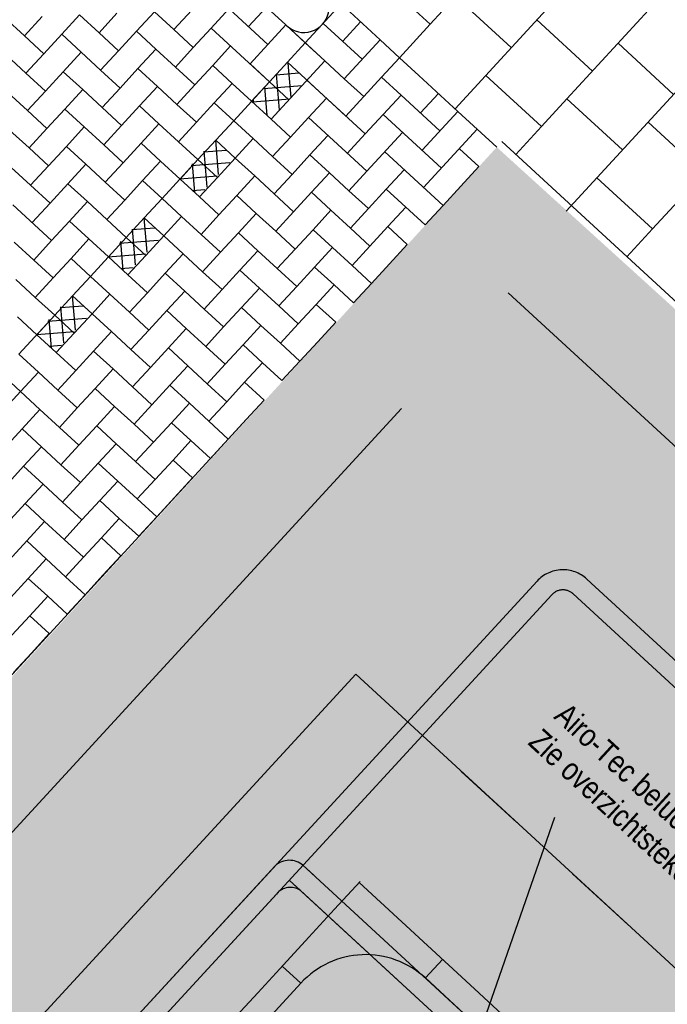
# Model space of a CAD drawing. Header units: metres. Extents: x 111546 to 149831, y 498798 to 507863.
# Tile 97 of 256: x 113034.88 to 113037.45, y 500881.01 to 500884.92. Entities that reach past the tile are written whole.
import ezdxf

# ---------------------------------------------------------------- set-up
doc = ezdxf.new("R2010")
doc.units = ezdxf.units.M
doc.linetypes.add('HIDDEN2', pattern=[4.7625, 3.175, -1.5875])
doc.linetypes.add('HIDDENX2', pattern=[19.05, 12.7, -6.35])
for name, color, linetype in [('0-maatvoering', 3, 'Continuous'), ('0-maatvoering details', 3, 'Continuous'), ('4-nw-beluchtingsdrain', 2, 'Continuous'), ('HAAKSPARK', 2, 'Continuous')]:
    doc.layers.add(name, color=color, linetype=linetype)
doc.styles.add('Zaanstad', font='ARIALN.TTF')

msp = doc.modelspace()

# ---------------------------------------------------------------- hatches: boundary and pattern name
h = msp.add_hatch()
h.set_pattern_fill('AR-SAND', color=13, scale=0.003, angle=299.6201, style=0, pattern_type=2)
h.set_pattern_definition([(337.12014, (112386.25204, 500524.87883), (0.125264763, 0.076740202), [0, -0.115824, 0, -0.12954, 0, -0.123825]), (307.12014, (112386.25204, 500524.87883), (0.25359811, -0.01094734), [0, -0.062484, 0, -0.104394, 0, -0.040005]), (267.12014, (112386.20571, 500524.96031), (0.117658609, -0.206074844), [0, -0.0381, 0, -0.13716, 0, -0.17907]), (257.12014, (112386.20571, 500524.96031), (0.171354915, -0.166078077), [0, -0.01905, 0, -0.089916, 0, -0.10287])])
h.paths.add_polyline_path([(113040.2134, 500881.285), (113036.771, 500884.4113), (113033.6516, 500881.0034), (113037.065, 500877.8629)])

# ---------------------------------------------------------------- linework, layer by layer
at = {"color": 2, "linetype": 'Continuous'}
for p, q in [((113037.8519, 500885.4754), (113037.0496, 500884.6033)), ((113036.6054, 500884.5636), (113037.2538, 500885.2684)), ((113035.6243, 500885.1809), (113035.9334, 500884.8965)), ((113036.5065, 500884.8992), (113036.2857, 500885.1023)), ((113036.6081, 500885.0096), (113036.5065, 500884.8992)), ((113036.8288, 500884.8065), (113036.6081, 500885.0096)), ((113035.6366, 500884.8842), (113035.7077, 500884.9615)), ((113035.785, 500884.8904), (113035.8561, 500884.9676)), ((113036.0106, 500884.8255), (113036.1528, 500884.98)), ((113036.0106, 500884.8255), (113036.1528, 500884.98)), ((113036.1528, 500884.98), (113036.3074, 500884.8378)), ((113036.2301, 500884.9089), (113036.159, 500884.8316)), ((113037.1512, 500884.7137), (113036.9304, 500884.9168)), ((113035.8685, 500884.6709), (113035.6366, 500884.8842)), ((113035.8623, 500884.8193), (113035.9334, 500884.8965)), ((113036.0106, 500884.8255), (113035.9334, 500884.8965)), ((113036.0817, 500884.9027), (113036.2363, 500884.7605)), ((113036.0817, 500884.9027), (113036.1591, 500884.8315)), ((113036.5065, 500884.8992), (113036.3846, 500884.7667)), ((113036.3074, 500884.8378), (113036.1652, 500884.6833)), ((113036.3074, 500884.8378), (113036.3846, 500884.7667)), ((113037.047, 500884.1574), (113037.6954, 500884.8621)), ((113035.7912, 500884.742), (113035.8623, 500884.8193)), ((113035.9395, 500884.7482), (113036.0106, 500884.8255)), ((113036.0106, 500884.8255), (113036.0879, 500884.7544)), ((113036.3135, 500884.6894), (113036.3846, 500884.7667)), ((113036.3846, 500884.7667), (113036.4619, 500884.6956)), ((113035.8685, 500884.6709), (113035.9395, 500884.7482)), ((113036.3135, 500884.6894), (113036.3908, 500884.6184)), ((113036.4619, 500884.6956), (113036.6165, 500884.5534)), ((113036.9481, 500884.493), (113036.7273, 500884.6961)), ((113035.8685, 500884.6709), (113035.9457, 500884.5998)), ((113036.023, 500884.5287), (113036.0941, 500884.606)), ((113036.3908, 500884.6184), (113036.3197, 500884.5411)), ((113036.3908, 500884.6184), (113036.5454, 500884.4762)), ((113036.5392, 500884.6245), (113036.4681, 500884.5473)), ((113037.0496, 500884.6033), (113036.9481, 500884.493)), ((113037.2704, 500884.4002), (113037.0496, 500884.6033)), ((113036.2548, 500884.3155), (113036.023, 500884.5287)), ((113036.3197, 500884.5411), (113036.5515, 500884.3278)), ((113036.4743, 500884.3989), (113036.6165, 500884.5534)), ((113036.6165, 500884.5534), (113036.771, 500884.4113)), ((113036.4804, 500884.2505), (113036.6937, 500884.4824)), ((113036.9481, 500884.493), (113036.8465, 500884.3826)), ((113037.5927, 500884.3075), (113037.372, 500884.5106)), ((113036.1775, 500884.3865), (113036.2486, 500884.4638)), ((113036.2548, 500884.3155), (113036.397, 500884.47)), ((113036.6226, 500884.4051), (113036.6999, 500884.334)), ((113036.6288, 500884.2567), (113036.6999, 500884.334)), ((113036.3321, 500884.2444), (113036.4032, 500884.3216)), ((113037.3896, 500884.0867), (113037.1688, 500884.2898)), ((113036.4866, 500884.1022), (113036.3321, 500884.2444)), ((113036.4866, 500884.1022), (113036.5577, 500884.1794)), ((113037.4912, 500884.1971), (113037.3896, 500884.0867)), ((113037.3896, 500884.0867), (113037.2881, 500883.9763)), ((113036.8509, 500881.7288), (113036.6301, 500881.9319)), ((113037.2925, 500881.3226), (113037.0717, 500881.5257))]:
    msp.add_line(p, q, dxfattribs=at)
at = {"color": 3, "linetype": 'Continuous'}
for p, q in [((113035.954, 500884.6088), (113035.9429, 500884.7449)), ((113035.8942, 500884.6987), (113035.9854, 500884.7059)), ((113035.9079, 500884.5588), (113035.8964, 500884.7011)), ((113035.8445, 500884.6447), (113035.998, 500884.6566)), ((113035.8596, 500884.5365), (113035.8503, 500884.651)), ((113035.8004, 500884.5911), (113035.9485, 500884.6027)), ((113035.8054, 500884.5864), (113035.8042, 500884.6012)), ((113035.6662, 500884.303), (113035.6552, 500884.4391)), ((113035.6064, 500884.3929), (113035.6976, 500884.4)), ((113035.6202, 500884.2529), (113035.6086, 500884.3953)), ((113035.5567, 500884.3389), (113035.7102, 500884.3508)), ((113035.5719, 500884.2307), (113035.5626, 500884.3452)), ((113035.5126, 500884.2853), (113035.6607, 500884.2969)), ((113035.5628, 500884.2391), (113035.6111, 500884.2428)), ((113035.3819, 500883.9939), (113035.3708, 500884.13)), ((113035.3221, 500884.0838), (113035.4133, 500884.0909)), ((113035.3358, 500883.9438), (113035.3242, 500884.0862)), ((113035.2724, 500884.0298), (113035.4259, 500884.0417)), ((113035.2875, 500883.9216), (113035.2782, 500884.0361)), ((113035.2282, 500883.9762), (113035.3764, 500883.9878)), ((113035.2784, 500883.93), (113035.3267, 500883.9338)), ((113035.0975, 500883.6848), (113035.0864, 500883.8209)), ((113035.0377, 500883.7747), (113035.1289, 500883.7818)), ((113035.0515, 500883.6347), (113035.0399, 500883.7771)), ((113034.988, 500883.7207), (113035.1415, 500883.7326)), ((113035.0031, 500883.6125), (113034.9938, 500883.727)), ((113034.9439, 500883.6671), (113035.092, 500883.6787)), ((113034.9941, 500883.621), (113035.0423, 500883.6247))]:
    msp.add_line(p, q, dxfattribs=at)
at = {"color": 4, "linetype": 'Continuous'}
for p, q in [((113036.2282, 500881.4951), (113036.1267, 500881.3847)), ((113036.2239, 500881.4904), (113036.6654, 500881.0841)), ((113036.1267, 500881.3847), (113036.0251, 500881.2743)), ((113036.0251, 500881.2743), (113035.9236, 500881.1639)), ((113035.9236, 500881.1639), (113035.822, 500881.0535)), ((113036.4873, 500881.1121), (113036.9289, 500880.7059)), ((113036.6654, 500881.0841), (113037.107, 500880.6779)), ((113035.822, 500881.0535), (113035.7204, 500880.9432))]:
    msp.add_line(p, q, dxfattribs=at)
at = {"color": 3, "linetype": 'HIDDEN2'}
for points in [[(113036.7913, 500884.4333), (113040.2134, 500881.285), (113037.065, 500877.8629), (113033.643, 500881.0113)], [(113036.8163, 500883.8328), (113039.6128, 500881.26), (113037.04, 500878.4635), (113034.2435, 500881.0363)], [(113036.2106, 500882.3178), (113038.1976, 500880.4898), (113036.3696, 500878.5028), (113034.3826, 500880.3308)]]:
    msp.add_lwpolyline(points, close=True, dxfattribs=at)
at = {"color": 2, "linetype": 'Continuous'}
msp.add_arc((113036.0048, 500884.9668), 0.1, 227.3854, 47.3855, dxfattribs=at)
at = {"layer": '0-maatvoering', "color": 4}
for p, q in [((113035.9928, 500881.0915), (113035.9192, 500881.1592)), ((113036.4873, 500881.1121), (113036.555, 500881.1857))]:
    msp.add_line(p, q, dxfattribs=at)
msp.add_arc((113036.2504, 500880.8545), 0.35, 47.3855, 137.3855, dxfattribs=at)
at = {"layer": '0-maatvoering details'}
msp.add_lwpolyline([(113037.0007, 500881.7494), (113036.7081, 500880.909)], dxfattribs=at)
at = {"layer": '4-nw-beluchtingsdrain', "linetype": 'HIDDENX2'}
for points in [[(113036.9309, 500882.6879, -0.414214), (113037.1287, 500882.6961), (113038.4534, 500881.4774, -0.414214), (113038.4616, 500881.2796), (113036.6742, 500879.3368, -0.414214), (113036.4764, 500879.3285), (113035.1517, 500880.5472, -0.414214), (113035.1435, 500880.7451)], [(113036.9898, 500882.6337, -0.414214), (113037.0746, 500882.6373), (113038.3992, 500881.4185, -0.414214), (113038.4028, 500881.3338), (113036.6153, 500879.3909, -0.414214), (113036.5305, 500879.3874), (113035.2059, 500880.6061, -0.414214), (113035.2023, 500880.6909)], [(113035.8908, 500881.5574, -0.377974), (113036.0013, 500881.5593), (113037.4142, 500880.2593, -0.324649), (113037.4007, 500880.1265), (113036.6742, 500879.3368, -0.414214), (113036.4764, 500879.3285), (113035.1517, 500880.5472, -0.414214), (113035.1435, 500880.7451)], [(113035.8962, 500881.4451, -0.38741), (113035.9913, 500881.4598), (113037.2961, 500880.2593, -0.236292), (113037.3361, 500880.1743), (113036.6153, 500879.3909, -0.414214), (113036.5305, 500879.3874), (113035.2059, 500880.6061, -0.414214), (113035.2023, 500880.6909)]]:
    msp.add_lwpolyline(points, format="xyb", close=True, dxfattribs=at)
for points in [[(113036.0454, 500881.5187), (113036.0013, 500881.5593), (113037.3701, 500880.2999), (113037.4142, 500880.2593)], [(113035.9913, 500881.4598), (113035.9471, 500881.5004), (113037.3159, 500880.2411), (113037.3601, 500880.2004)]]:
    msp.add_lwpolyline(points, dxfattribs=at)
at = {"layer": 'HAAKSPARK', "color": 2, "linetype": 'Continuous'}
for p, q in [((113035.6305, 500885.0325), (113035.8623, 500884.8193)), ((113035.411, 500884.9491), (113035.3399, 500884.8718)), ((113035.411, 500884.9491), (113035.4883, 500884.878)), ((113035.5594, 500884.9553), (113035.4883, 500884.878)), ((113034.8175, 500884.9244), (113034.8948, 500884.8533)), ((113034.9659, 500884.9306), (113034.8948, 500884.8533)), ((113035.1143, 500884.9367), (113035.0432, 500884.8595)), ((113035.1143, 500884.9367), (113035.1915, 500884.8656)), ((113035.2626, 500884.9429), (113035.1915, 500884.8656)), ((113035.3399, 500884.8718), (113035.2688, 500884.7945)), ((113035.3399, 500884.8718), (113035.4172, 500884.8007)), ((113035.4883, 500884.878), (113035.5655, 500884.8069)), ((113035.6366, 500884.8842), (113035.5655, 500884.8069)), ((113035.9334, 500884.8965), (113036.0879, 500884.7544)), ((113034.8948, 500884.8533), (113034.9721, 500884.7822)), ((113035.0432, 500884.8595), (113034.9721, 500884.7822)), ((113035.0432, 500884.8595), (113035.1205, 500884.7884)), ((113035.1915, 500884.8656), (113035.2688, 500884.7945)), ((113035.2688, 500884.7945), (113035.1977, 500884.7173)), ((113035.4172, 500884.8007), (113035.3461, 500884.7235)), ((113035.4172, 500884.8007), (113035.4945, 500884.7296)), ((113035.5655, 500884.8069), (113035.4945, 500884.7296)), ((113035.7139, 500884.8131), (113035.6428, 500884.7358)), ((113036.0106, 500884.8255), (113035.9395, 500884.7482)), ((113037.4735, 500884.621), (113037.2527, 500884.8241)), ((113034.8237, 500884.776), (113034.901, 500884.7049)), ((113034.9721, 500884.7822), (113034.901, 500884.7049)), ((113035.1205, 500884.7884), (113035.0494, 500884.7111)), ((113035.1205, 500884.7884), (113035.1977, 500884.7173)), ((113036.0879, 500884.7544), (113035.8746, 500884.5225)), ((113036.1652, 500884.6833), (113036.0879, 500884.7544)), ((113035.1977, 500884.7173), (113035.275, 500884.6462)), ((113035.3461, 500884.7235), (113035.275, 500884.6462)), ((113035.3461, 500884.7235), (113035.4234, 500884.6524)), ((113035.4945, 500884.7296), (113035.5717, 500884.6585)), ((113035.6428, 500884.7358), (113035.5717, 500884.6585)), ((113035.6428, 500884.7358), (113035.7201, 500884.6647)), ((113035.9395, 500884.7482), (113035.7263, 500884.5164)), ((113035.7912, 500884.742), (113035.8685, 500884.6709)), ((113035.9395, 500884.7482), (113036.1714, 500884.5349)), ((113034.901, 500884.7049), (113034.9783, 500884.6338)), ((113035.0494, 500884.7111), (113034.9783, 500884.6338)), ((113035.0494, 500884.7111), (113035.1266, 500884.64)), ((113036.0168, 500884.6771), (113036.2486, 500884.4638)), ((113036.1652, 500884.6833), (113036.2425, 500884.6122)), ((113036.3135, 500884.6894), (113036.1714, 500884.5349)), ((113035.1266, 500884.64), (113035.0555, 500884.5627)), ((113035.1266, 500884.64), (113035.2039, 500884.5689)), ((113035.275, 500884.6462), (113035.2039, 500884.5689)), ((113035.4234, 500884.6524), (113035.3523, 500884.5751)), ((113035.4234, 500884.6524), (113035.5006, 500884.5813)), ((113035.5717, 500884.6585), (113035.5006, 500884.5813)), ((113035.7201, 500884.6647), (113035.649, 500884.5875)), ((113035.7201, 500884.6647), (113035.7974, 500884.5936)), ((113035.8685, 500884.6709), (113035.7974, 500884.5936)), ((113034.8299, 500884.6276), (113034.9072, 500884.5566)), ((113034.9783, 500884.6338), (113034.9072, 500884.5566)), ((113034.9072, 500884.5566), (113034.9845, 500884.4855)), ((113035.0555, 500884.5627), (113034.9845, 500884.4855)), ((113035.0555, 500884.5627), (113035.1328, 500884.4916)), ((113035.2039, 500884.5689), (113035.2812, 500884.4978)), ((113035.3523, 500884.5751), (113035.2812, 500884.4978)), ((113035.3523, 500884.5751), (113035.4295, 500884.504)), ((113035.5006, 500884.5813), (113035.5779, 500884.5102)), ((113035.649, 500884.5875), (113035.5779, 500884.5102)), ((113035.649, 500884.5875), (113035.7263, 500884.5164)), ((113035.649, 500884.5875), (113035.7263, 500884.5164)), ((113035.7974, 500884.5936), (113035.8746, 500884.5225)), ((113035.7974, 500884.5936), (113035.8746, 500884.5225)), ((113035.8746, 500884.5225), (113035.9519, 500884.4515)), ((113036.023, 500884.5287), (113035.9519, 500884.4515)), ((113036.3197, 500884.5411), (113036.2486, 500884.4638)), ((113034.8361, 500884.4793), (113034.9134, 500884.4082)), ((113034.9845, 500884.4855), (113034.9134, 500884.4082)), ((113035.1328, 500884.4916), (113035.0617, 500884.4144)), ((113035.1328, 500884.4916), (113035.2101, 500884.4205)), ((113035.2812, 500884.4978), (113035.2101, 500884.4205)), ((113035.4295, 500884.504), (113035.3585, 500884.4267)), ((113035.4295, 500884.504), (113035.5068, 500884.4329)), ((113035.5779, 500884.5102), (113035.5068, 500884.4329)), ((113035.7263, 500884.5164), (113035.6552, 500884.4391)), ((113035.7263, 500884.5164), (113035.6552, 500884.4391)), ((113035.7263, 500884.5164), (113035.8035, 500884.4453)), ((113035.7263, 500884.5164), (113035.8035, 500884.4453)), ((113035.8035, 500884.4453), (113035.7325, 500884.368)), ((113035.8035, 500884.4453), (113035.8808, 500884.3742)), ((113035.9519, 500884.4515), (113035.8808, 500884.3742)), ((113036.1003, 500884.4576), (113036.0292, 500884.3804)), ((113034.9134, 500884.4082), (113034.9906, 500884.3371)), ((113035.0617, 500884.4144), (113034.9906, 500884.3371)), ((113035.0617, 500884.4144), (113035.139, 500884.3433)), ((113035.2101, 500884.4205), (113035.2874, 500884.3495)), ((113035.3585, 500884.4267), (113035.2874, 500884.3495)), ((113035.3585, 500884.4267), (113035.4357, 500884.3556)), ((113035.5068, 500884.4329), (113035.5841, 500884.3618)), ((113035.5068, 500884.4329), (113035.5841, 500884.3618)), ((113035.6552, 500884.4391), (113035.5841, 500884.3618)), ((113035.6552, 500884.4391), (113035.5841, 500884.3618)), ((113035.6552, 500884.4391), (113035.7325, 500884.368)), ((113035.5841, 500884.3618), (113035.4419, 500884.2073)), ((113035.5841, 500884.3618), (113035.513, 500884.2845)), ((113035.5841, 500884.3618), (113035.6614, 500884.2907)), ((113035.7325, 500884.368), (113035.6614, 500884.2907)), ((113035.7325, 500884.368), (113035.8097, 500884.2969)), ((113035.8808, 500884.3742), (113035.9581, 500884.3031)), ((113036.0292, 500884.3804), (113035.9581, 500884.3031)), ((113036.0292, 500884.3804), (113036.1065, 500884.3093)), ((113036.3259, 500884.3927), (113036.5577, 500884.1794)), ((113034.8423, 500884.3309), (113034.9195, 500884.2598)), ((113034.9906, 500884.3371), (113034.9195, 500884.2598)), ((113035.139, 500884.3433), (113035.0679, 500884.266)), ((113035.139, 500884.3433), (113035.2163, 500884.2722)), ((113035.2874, 500884.3495), (113035.2163, 500884.2722)), ((113035.4357, 500884.3556), (113035.3646, 500884.2784)), ((113035.4357, 500884.3556), (113035.513, 500884.2845)), ((113035.513, 500884.2845), (113035.5903, 500884.2135)), ((113035.513, 500884.2845), (113035.5903, 500884.2135)), ((113035.6614, 500884.2907), (113035.5903, 500884.2135)), ((113035.8097, 500884.2969), (113035.7386, 500884.2196)), ((113035.8097, 500884.2969), (113035.887, 500884.2258)), ((113035.9581, 500884.3031), (113035.887, 500884.2258)), ((113036.1065, 500884.3093), (113036.0354, 500884.232)), ((113036.1065, 500884.3093), (113036.1837, 500884.2382)), ((113036.2548, 500884.3155), (113036.1837, 500884.2382)), ((113034.9195, 500884.2598), (113034.9968, 500884.1887)), ((113035.0679, 500884.266), (113034.9968, 500884.1887)), ((113035.0679, 500884.266), (113035.1452, 500884.1949)), ((113035.2163, 500884.2722), (113035.2935, 500884.2011)), ((113035.3646, 500884.2784), (113035.2935, 500884.2011)), ((113035.3646, 500884.2784), (113035.4419, 500884.2073)), ((113035.3646, 500884.2784), (113035.4419, 500884.2073)), ((113036.3321, 500884.2444), (113036.261, 500884.1671)), ((113036.6288, 500884.2567), (113036.5577, 500884.1794)), ((113035.4419, 500884.2073), (113035.3708, 500884.13)), ((113035.4419, 500884.2073), (113035.3708, 500884.13)), ((113035.4419, 500884.2073), (113035.5192, 500884.1362)), ((113035.4419, 500884.2073), (113035.5192, 500884.1362)), ((113035.5903, 500884.2135), (113035.6675, 500884.1424)), ((113035.7386, 500884.2196), (113035.6675, 500884.1424)), ((113035.7386, 500884.2196), (113035.8159, 500884.1485)), ((113035.887, 500884.2258), (113035.9643, 500884.1547)), ((113036.0354, 500884.232), (113035.9643, 500884.1547)), ((113036.0354, 500884.232), (113036.1126, 500884.1609)), ((113036.1837, 500884.2382), (113036.261, 500884.1671)), ((113034.8484, 500884.1826), (113035.003, 500884.0404)), ((113034.9968, 500884.1887), (113034.9257, 500884.1115)), ((113035.1452, 500884.1949), (113035.0741, 500884.1176)), ((113035.1452, 500884.1949), (113035.2224, 500884.1238)), ((113035.2935, 500884.2011), (113035.2224, 500884.1238)), ((113036.261, 500884.1671), (113036.1899, 500884.0898)), ((113036.4094, 500884.1733), (113036.3383, 500884.096)), ((113035.3708, 500884.13), (113035.2997, 500884.0527)), ((113035.3708, 500884.13), (113035.2997, 500884.0527)), ((113035.3708, 500884.13), (113035.4481, 500884.0589)), ((113035.5192, 500884.1362), (113035.4481, 500884.0589)), ((113035.5192, 500884.1362), (113035.5964, 500884.0651)), ((113035.6675, 500884.1424), (113035.5964, 500884.0651)), ((113035.8159, 500884.1485), (113035.7448, 500884.0713)), ((113035.8159, 500884.1485), (113035.8932, 500884.0775)), ((113035.9643, 500884.1547), (113035.8932, 500884.0775)), ((113036.1126, 500884.1609), (113036.0415, 500884.0836)), ((113036.1126, 500884.1609), (113036.1899, 500884.0898)), ((113035.0741, 500884.1176), (113035.003, 500884.0404)), ((113035.0741, 500884.1176), (113035.1514, 500884.0466)), ((113035.2224, 500884.1238), (113035.2997, 500884.0527)), ((113035.2224, 500884.1238), (113035.2997, 500884.0527)), ((113036.1899, 500884.0898), (113036.2672, 500884.0187)), ((113036.3383, 500884.096), (113036.2672, 500884.0187)), ((113036.3383, 500884.096), (113036.4155, 500884.0249)), ((113035.2997, 500884.0527), (113035.1575, 500883.8982)), ((113035.2997, 500884.0527), (113035.2286, 500883.9755)), ((113035.2997, 500884.0527), (113035.377, 500883.9816)), ((113035.4481, 500884.0589), (113035.377, 500883.9816)), ((113035.4481, 500884.0589), (113035.5254, 500883.9878)), ((113035.5964, 500884.0651), (113035.6737, 500883.994)), ((113035.7448, 500884.0713), (113035.6737, 500883.994)), ((113035.7448, 500884.0713), (113035.8221, 500884.0002)), ((113035.8932, 500884.0775), (113035.9704, 500884.0064)), ((113036.0415, 500884.0836), (113035.9704, 500884.0064)), ((113036.0415, 500884.0836), (113036.1188, 500884.0125)), ((113034.8546, 500884.0342), (113034.9319, 500883.9631)), ((113035.003, 500884.0404), (113034.9319, 500883.9631)), ((113035.1514, 500884.0466), (113035.0803, 500883.9693)), ((113035.1514, 500884.0466), (113035.2286, 500883.9755)), ((113036.1188, 500884.0125), (113036.0477, 500883.9353)), ((113036.1188, 500884.0125), (113036.1961, 500883.9415)), ((113036.2672, 500884.0187), (113036.1961, 500883.9415)), ((113036.4155, 500884.0249), (113036.3444, 500883.9476)), ((113035.2286, 500883.9755), (113035.3059, 500883.9044)), ((113035.2286, 500883.9755), (113035.3059, 500883.9044)), ((113035.377, 500883.9816), (113035.3059, 500883.9044)), ((113035.5254, 500883.9878), (113035.4543, 500883.9105)), ((113035.5254, 500883.9878), (113035.6026, 500883.9167)), ((113035.6737, 500883.994), (113035.6026, 500883.9167)), ((113035.8221, 500884.0002), (113035.751, 500883.9229)), ((113035.8221, 500884.0002), (113035.8994, 500883.9291)), ((113035.9704, 500884.0064), (113035.8994, 500883.9291)), ((113034.9319, 500883.9631), (113035.0092, 500883.892)), ((113035.0803, 500883.9693), (113035.0092, 500883.892)), ((113035.0803, 500883.9693), (113035.1575, 500883.8982)), ((113035.0803, 500883.9693), (113035.1575, 500883.8982)), ((113036.0477, 500883.9353), (113035.9766, 500883.858)), ((113036.0477, 500883.9353), (113036.125, 500883.8642)), ((113036.1961, 500883.9415), (113036.2734, 500883.8704)), ((113036.3444, 500883.9476), (113036.2734, 500883.8704)), ((113035.0092, 500883.892), (113034.9381, 500883.8147)), ((113035.1575, 500883.8982), (113035.0864, 500883.8209)), ((113035.1575, 500883.8982), (113035.0864, 500883.8209)), ((113035.1575, 500883.8982), (113035.2348, 500883.8271)), ((113035.1575, 500883.8982), (113035.2348, 500883.8271)), ((113035.3059, 500883.9044), (113035.3832, 500883.8333)), ((113035.4543, 500883.9105), (113035.3832, 500883.8333)), ((113035.4543, 500883.9105), (113035.5315, 500883.8395)), ((113035.6026, 500883.9167), (113035.6799, 500883.8456)), ((113035.751, 500883.9229), (113035.6799, 500883.8456)), ((113035.751, 500883.9229), (113035.8283, 500883.8518)), ((113035.8994, 500883.9291), (113035.9766, 500883.858)), ((113034.8608, 500883.8858), (113034.9381, 500883.8147)), ((113035.9766, 500883.858), (113035.9055, 500883.7807)), ((113036.125, 500883.8642), (113036.0539, 500883.7869)), ((113036.125, 500883.8642), (113036.2023, 500883.7931)), ((113036.2734, 500883.8704), (113036.2023, 500883.7931)), ((113034.9381, 500883.8147), (113035.0154, 500883.7436)), ((113034.9381, 500883.8147), (113035.0154, 500883.7436)), ((113035.0864, 500883.8209), (113035.0154, 500883.7436)), ((113035.0864, 500883.8209), (113035.0154, 500883.7436)), ((113035.0864, 500883.8209), (113035.1637, 500883.7498)), ((113035.2348, 500883.8271), (113035.1637, 500883.7498)), ((113035.2348, 500883.8271), (113035.3121, 500883.756)), ((113035.3832, 500883.8333), (113035.3121, 500883.756)), ((113035.5315, 500883.8395), (113035.4604, 500883.7622)), ((113035.5315, 500883.8395), (113035.6088, 500883.7684)), ((113035.6799, 500883.8456), (113035.6088, 500883.7684)), ((113035.8283, 500883.8518), (113035.7572, 500883.7745)), ((113035.8283, 500883.8518), (113035.9055, 500883.7807)), ((113035.7572, 500883.7745), (113035.6861, 500883.6973)), ((113035.7572, 500883.7745), (113035.8344, 500883.7035)), ((113035.9055, 500883.7807), (113035.9828, 500883.7096)), ((113036.0539, 500883.7869), (113035.9828, 500883.7096)), ((113036.0539, 500883.7869), (113036.1312, 500883.7158)), ((113034.867, 500883.7375), (113034.9443, 500883.6664)), ((113035.0154, 500883.7436), (113034.8732, 500883.5891)), ((113035.0154, 500883.7436), (113034.9443, 500883.6664)), ((113035.0154, 500883.7436), (113035.0926, 500883.6726)), ((113035.1637, 500883.7498), (113035.0926, 500883.6726)), ((113035.1637, 500883.7498), (113035.241, 500883.6787)), ((113035.3121, 500883.756), (113035.3894, 500883.6849)), ((113035.4604, 500883.7622), (113035.3894, 500883.6849)), ((113035.4604, 500883.7622), (113035.5377, 500883.6911)), ((113035.6088, 500883.7684), (113035.6861, 500883.6973)), ((113035.6861, 500883.6973), (113035.615, 500883.62)), ((113035.8344, 500883.7035), (113035.7634, 500883.6262)), ((113035.8344, 500883.7035), (113035.9117, 500883.6324)), ((113035.9828, 500883.7096), (113035.9117, 500883.6324)), ((113036.1312, 500883.7158), (113036.0601, 500883.6385)), ((113034.9443, 500883.6664), (113035.0215, 500883.5953)), ((113034.9443, 500883.6664), (113035.0215, 500883.5953)), ((113035.0926, 500883.6726), (113035.0215, 500883.5953)), ((113035.241, 500883.6787), (113035.1699, 500883.6015)), ((113035.241, 500883.6787), (113035.3183, 500883.6076)), ((113035.3894, 500883.6849), (113035.3183, 500883.6076)), ((113035.5377, 500883.6911), (113035.4666, 500883.6138)), ((113035.5377, 500883.6911), (113035.615, 500883.62)), ((113035.615, 500883.62), (113035.6923, 500883.5489)), ((113035.7634, 500883.6262), (113035.6923, 500883.5489)), ((113035.7634, 500883.6262), (113035.8406, 500883.5551)), ((113035.9117, 500883.6324), (113035.989, 500883.5613)), ((113036.0601, 500883.6385), (113035.989, 500883.5613)), ((113034.8732, 500883.5891), (113034.9504, 500883.518)), ((113034.8732, 500883.5891), (113034.9504, 500883.518)), ((113035.0215, 500883.5953), (113035.0988, 500883.5242)), ((113035.1699, 500883.6015), (113035.0988, 500883.5242)), ((113035.1699, 500883.6015), (113035.2472, 500883.5304)), ((113035.3183, 500883.6076), (113035.3955, 500883.5365)), ((113035.4666, 500883.6138), (113035.3955, 500883.5365)), ((113035.4666, 500883.6138), (113035.5439, 500883.5427)), ((113035.5439, 500883.5427), (113035.4728, 500883.4655)), ((113035.5439, 500883.5427), (113035.6212, 500883.4716)), ((113035.6923, 500883.5489), (113035.6212, 500883.4716)), ((113035.8406, 500883.5551), (113035.7695, 500883.4778)), ((113035.8406, 500883.5551), (113035.9179, 500883.484)), ((113035.989, 500883.5613), (113035.9179, 500883.484)), ((113034.8021, 500883.5118), (113034.8794, 500883.4407)), ((113034.9504, 500883.518), (113034.8794, 500883.4407)), ((113034.9504, 500883.518), (113035.0277, 500883.4469)), ((113035.0988, 500883.5242), (113035.0277, 500883.4469)), ((113035.2472, 500883.5304), (113035.1761, 500883.4531)), ((113035.2472, 500883.5304), (113035.3244, 500883.4593)), ((113035.3955, 500883.5365), (113035.3244, 500883.4593)), ((113035.4728, 500883.4655), (113035.4017, 500883.3882)), ((113035.4728, 500883.4655), (113035.5501, 500883.3944)), ((113035.6212, 500883.4716), (113035.6984, 500883.4005)), ((113035.7695, 500883.4778), (113035.6984, 500883.4005)), ((113035.7695, 500883.4778), (113035.8468, 500883.4067)), ((113034.8794, 500883.4407), (113034.8083, 500883.3635)), ((113034.8794, 500883.4407), (113034.9566, 500883.3696)), ((113035.0277, 500883.4469), (113035.105, 500883.3758)), ((113035.1761, 500883.4531), (113035.105, 500883.3758)), ((113035.1761, 500883.4531), (113035.2534, 500883.382)), ((113035.3244, 500883.4593), (113035.4017, 500883.3882)), ((113035.4017, 500883.3882), (113035.3306, 500883.3109)), ((113035.5501, 500883.3944), (113035.479, 500883.3171)), ((113035.5501, 500883.3944), (113035.6274, 500883.3233)), ((113035.6984, 500883.4005), (113035.6274, 500883.3233)), ((113035.8468, 500883.4067), (113035.7757, 500883.3295)), ((113034.9566, 500883.3696), (113034.8855, 500883.2924)), ((113034.9566, 500883.3696), (113035.0339, 500883.2986)), ((113035.105, 500883.3758), (113035.0339, 500883.2986)), ((113035.2534, 500883.382), (113035.1823, 500883.3047)), ((113035.2534, 500883.382), (113035.3306, 500883.3109)), ((113035.3306, 500883.3109), (113035.4079, 500883.2398)), ((113035.479, 500883.3171), (113035.4079, 500883.2398)), ((113035.479, 500883.3171), (113035.5563, 500883.246)), ((113035.6274, 500883.3233), (113035.7046, 500883.2522)), ((113035.7757, 500883.3295), (113035.7046, 500883.2522)), ((113034.8855, 500883.2924), (113034.8144, 500883.2151)), ((113034.8855, 500883.2924), (113034.9628, 500883.2213)), ((113035.0339, 500883.2986), (113035.1112, 500883.2275)), ((113035.1823, 500883.3047), (113035.1112, 500883.2275)), ((113035.1823, 500883.3047), (113035.2595, 500883.2336)), ((113035.1112, 500883.2275), (113035.0401, 500883.1502)), ((113035.2595, 500883.2336), (113035.1884, 500883.1564)), ((113035.2595, 500883.2336), (113035.3368, 500883.1625)), ((113035.4079, 500883.2398), (113035.3368, 500883.1625)), ((113035.5563, 500883.246), (113035.4852, 500883.1687)), ((113035.5563, 500883.246), (113035.6335, 500883.1749)), ((113035.7046, 500883.2522), (113035.6335, 500883.1749)), ((113034.9628, 500883.2213), (113034.8917, 500883.144)), ((113034.9628, 500883.2213), (113035.0401, 500883.1502)), ((113035.0401, 500883.1502), (113035.1173, 500883.0791)), ((113035.1884, 500883.1564), (113035.1173, 500883.0791)), ((113035.1884, 500883.1564), (113035.2657, 500883.0853)), ((113035.3368, 500883.1625), (113035.4141, 500883.0915)), ((113035.4852, 500883.1687), (113035.4141, 500883.0915)), ((113035.4852, 500883.1687), (113035.5624, 500883.0976)), ((113034.8917, 500883.144), (113034.8206, 500883.0667)), ((113034.8917, 500883.144), (113034.969, 500883.0729)), ((113034.969, 500883.0729), (113034.8979, 500882.9956)), ((113034.969, 500883.0729), (113035.0463, 500883.0018)), ((113035.1173, 500883.0791), (113035.0463, 500883.0018)), ((113035.2657, 500883.0853), (113035.1946, 500883.008)), ((113035.2657, 500883.0853), (113035.343, 500883.0142)), ((113035.4141, 500883.0915), (113035.343, 500883.0142)), ((113035.5624, 500883.0976), (113035.4913, 500883.0204)), ((113034.8979, 500882.9956), (113034.8268, 500882.9184)), ((113034.8979, 500882.9956), (113034.9752, 500882.9246)), ((113035.0463, 500883.0018), (113035.1235, 500882.9307)), ((113035.1946, 500883.008), (113035.1235, 500882.9307)), ((113035.1946, 500883.008), (113035.2719, 500882.9369)), ((113035.343, 500883.0142), (113035.4203, 500882.9431)), ((113035.4913, 500883.0204), (113035.4203, 500882.9431)), ((113034.9752, 500882.9246), (113034.9041, 500882.8473)), ((113034.9752, 500882.9246), (113035.0524, 500882.8535)), ((113035.1235, 500882.9307), (113035.0524, 500882.8535)), ((113035.2719, 500882.9369), (113035.2008, 500882.8596)), ((113035.2719, 500882.9369), (113035.3492, 500882.8658)), ((113035.4203, 500882.9431), (113035.3492, 500882.8658)), ((113034.9041, 500882.8473), (113034.833, 500882.77)), ((113034.9041, 500882.8473), (113034.9813, 500882.7762)), ((113034.9041, 500882.8473), (113034.9813, 500882.7762)), ((113035.0524, 500882.8535), (113035.1297, 500882.7824)), ((113035.2008, 500882.8596), (113035.1297, 500882.7824)), ((113035.2008, 500882.8596), (113035.2781, 500882.7885)), ((113034.9813, 500882.7762), (113034.9103, 500882.6989)), ((113034.9813, 500882.7762), (113035.0586, 500882.7051)), ((113034.9813, 500882.7762), (113035.0586, 500882.7051)), ((113035.1297, 500882.7824), (113035.0586, 500882.7051)), ((113035.1297, 500882.7824), (113035.0586, 500882.7051)), ((113035.2781, 500882.7885), (113035.207, 500882.7113)), ((113034.9103, 500882.6989), (113034.8392, 500882.6216)), ((113034.9103, 500882.6989), (113034.9875, 500882.6278)), ((113034.9103, 500882.6989), (113034.9875, 500882.6278)), ((113035.0586, 500882.7051), (113035.1359, 500882.634)), ((113035.207, 500882.7113), (113035.1359, 500882.634)), ((113034.9875, 500882.6278), (113034.9164, 500882.5506)), ((113034.9875, 500882.6278), (113035.0648, 500882.5567)), ((113034.9875, 500882.6278), (113035.0648, 500882.5567)), ((113035.1359, 500882.634), (113035.0648, 500882.5567)), ((113034.9164, 500882.5506), (113034.8453, 500882.4733)), ((113034.9164, 500882.5506), (113034.9937, 500882.4795)), ((113034.9937, 500882.4795), (113034.9226, 500882.4022)), ((113034.9226, 500882.4022), (113034.8515, 500882.3249))]:
    msp.add_line(p, q, dxfattribs=at)
at = {"layer": 'HAAKSPARK', "color": 4, "linetype": 'Continuous'}
msp.add_line((113035.9928, 500881.0915), (113035.5866, 500880.6499), dxfattribs=at)

# ---------------------------------------------------------------- texts
at = {"color": 1, "linetype": 'Continuous', "style": 'Zaanstad'}
msp.add_text('%%UPrincipedetail: aanbrengen fundering drempel', height=0.25, rotation=317.4294, dxfattribs=at).set_placement((113036.5081, 500888.803))
at = {"layer": '0-maatvoering details', "style": 'Zaanstad'}
for s, p in [('Airo-Tec beluchtingsdrain', (113036.9937, 500882.1453)), ('Zie overzichtstekening voor lengte / breedte', (113036.8909, 500882.0422))]:
    msp.add_text(s, height=0.09, rotation=317.3855, dxfattribs=at).set_placement(p)

doc.saveas('drawing.dxf')
